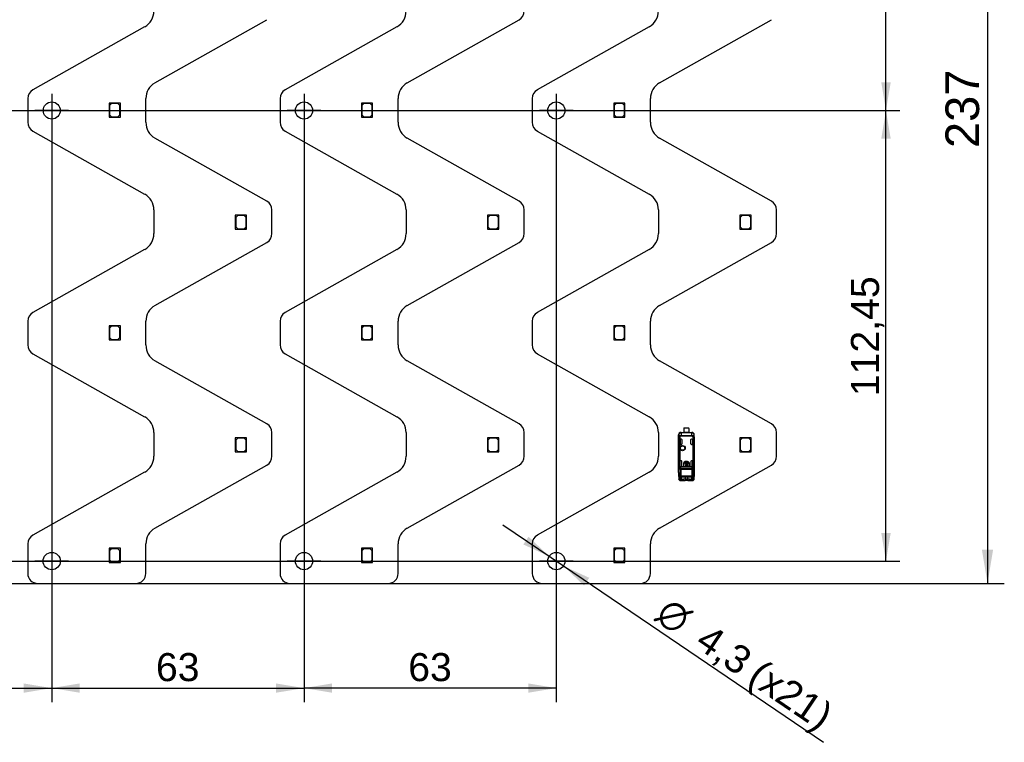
# Model space of a CAD drawing. Header units: millimetres. Extents: x 16 to 406, y 5 to 285.
# Tile 5 of 7: x 200 to 323, y 107 to 197. Entities that reach past the tile are written whole.
import ezdxf
from ezdxf.enums import TextEntityAlignment as Align
from ezdxf.lldxf.tags import DXFTag

# ---------------------------------------------------------------- set-up
doc = ezdxf.new("R2010")
doc.units = ezdxf.units.MM
doc.layers.add('Default', color=7, linetype='Continuous')
doc.layers.add('RECLED_487X237MM', color=7, linetype='Continuous')
doc.styles.add('SEACAD_Arial', font='arial.ttf')
doc.styles.add('SEACAD_Solid_Edge_ANSI1_Symbols', font='semeca1.ttf')
tags = doc.linetypes.add('CENTER2', pattern=[28.575, 19.05, -3.175, 3.175, -3.175]).pattern_tags.tags
tags[10:11] = [DXFTag(74, 4), DXFTag(75, 0), DXFTag(340, '0'), DXFTag(46, 0.0), DXFTag(50, 0.0), DXFTag(44, 0.0), DXFTag(45, 0.0)]
tags[8:9] = [DXFTag(74, 4), DXFTag(75, 0), DXFTag(340, '0'), DXFTag(46, 0.0), DXFTag(50, 0.0), DXFTag(44, 0.0), DXFTag(45, 0.0)]
tags[6:7] = [DXFTag(74, 4), DXFTag(75, 0), DXFTag(340, '0'), DXFTag(46, 0.0), DXFTag(50, 0.0), DXFTag(44, 0.0), DXFTag(45, 0.0)]
tags[4:5] = [DXFTag(74, 4), DXFTag(75, 0), DXFTag(340, '0'), DXFTag(46, 0.0), DXFTag(50, 0.0), DXFTag(44, 0.0), DXFTag(45, 0.0)]
doc.dimstyles.new('ISO', dxfattribs={"dimtxt": 4.2, "dimasz": 4.2, "dimexe": 2.1, "dimexo": 0, "dimgap": 1.05, "dimtad": 1, "dimlfac": 2, "dimtxsty": 'SEACAD_Arial', "dimblk1": '_SE_FILLED', "dimblk2": '_SE_FILLED', "dimsah": 1, "dimcen": 2.1, "dimadec": 0, "dimazin": 0, "dimtfac": 0.5, "dimtdec": 3, "dimtmove": 0, "dimatfit": 3, "dimfxl": 1, "dimarcsym": 0})

# ---------------------------------------------------------------- blocks, each defined once
blk = doc.blocks.new('SEANNOT_GROUP9')
at = {"layer": 'Default', "color": 7, "linetype": 'CENTER2'}
for p, q in [((266.87, 187.59), (266.87, 183.39)), ((268.97, 185.49), (264.77, 185.49))]:
    blk.add_line(p, q, dxfattribs=at)
blk = doc.blocks.new('SEANNOT_GROUP10')
at = {"layer": 'Default', "color": 7, "linetype": 'CENTER2'}
for p, q in [((235.37, 187.59), (235.37, 183.39)), ((237.47, 185.49), (233.27, 185.49))]:
    blk.add_line(p, q, dxfattribs=at)
blk = doc.blocks.new('SEANNOT_GROUP11')
at = {"layer": 'Default', "color": 7, "linetype": 'CENTER2'}
for p, q in [((203.87, 187.59), (203.87, 183.39)), ((205.97, 185.49), (201.77, 185.49))]:
    blk.add_line(p, q, dxfattribs=at)
blk = doc.blocks.new('SEANNOT_GROUP17')
at = {"layer": 'Default', "color": 7, "linetype": 'CENTER2'}
for p, q in [((203.87, 131.37), (203.87, 127.17)), ((205.97, 129.27), (201.77, 129.27))]:
    blk.add_line(p, q, dxfattribs=at)
blk = doc.blocks.new('SEANNOT_GROUP18')
at = {"layer": 'Default', "color": 7, "linetype": 'CENTER2'}
for p, q in [((235.37, 131.37), (235.37, 127.17)), ((237.47, 129.27), (233.27, 129.27))]:
    blk.add_line(p, q, dxfattribs=at)
blk = doc.blocks.new('SEANNOT_GROUP19')
at = {"layer": 'Default', "color": 7, "linetype": 'CENTER2'}
for p, q in [((266.87, 131.37), (266.87, 127.17)), ((268.97, 129.27), (264.77, 129.27))]:
    blk.add_line(p, q, dxfattribs=at)
blk = doc.blocks.new('SE1')
at = {"layer": 'RECLED_487X237MM', "color": 7, "linetype": 'Continuous'}
for p, q in [((216.76, 188.94), (230.73, 196.82)), ((248.26, 188.94), (262.23, 196.82)), ((279.76, 188.94), (293.73, 196.82)), ((215.47, 195.95), (201.5, 188.07)), ((246.97, 195.95), (233, 188.07)), ((278.47, 195.95), (264.5, 188.07)), ((200.87, 186.98), (200.87, 184.02)), ((215.62, 184.02), (215.62, 186.98)), ((232.37, 186.98), (232.37, 184.02)), ((247.12, 184.02), (247.12, 186.98)), ((263.87, 186.98), (263.87, 184.02)), ((278.62, 184.02), (278.62, 186.98)), ((211.29, 186.42), (211.04, 186.42)), ((211.04, 186.42), (211.04, 186.17)), ((211.04, 186.17), (211.29, 186.42)), ((211.04, 186.17), (211.04, 184.67)), ((211.34, 186.37), (211.09, 186.12)), ((211.09, 186.12), (211.09, 184.97)), ((212.44, 186.42), (211.29, 186.42)), ((212.14, 186.37), (211.34, 186.37)), ((212.39, 186.12), (212.14, 186.37)), ((212.39, 184.97), (212.39, 186.12)), ((212.44, 184.67), (212.44, 186.42)), ((242.79, 186.42), (242.54, 186.42)), ((242.54, 186.42), (242.54, 186.17)), ((242.54, 186.17), (242.79, 186.42)), ((242.54, 186.17), (242.54, 184.67)), ((242.84, 186.37), (242.59, 186.12)), ((242.59, 186.12), (242.59, 184.97)), ((243.94, 186.42), (242.79, 186.42)), ((243.64, 186.37), (242.84, 186.37)), ((243.89, 186.12), (243.64, 186.37)), ((243.89, 184.97), (243.89, 186.12)), ((243.94, 184.67), (243.94, 186.42)), ((274.29, 186.42), (274.04, 186.42)), ((274.04, 186.42), (274.04, 186.17)), ((274.04, 186.17), (274.29, 186.42)), ((274.04, 186.17), (274.04, 184.67)), ((274.34, 186.37), (274.09, 186.12)), ((274.09, 186.12), (274.09, 184.97)), ((275.44, 186.42), (274.29, 186.42)), ((275.14, 186.37), (274.34, 186.37)), ((275.39, 186.12), (275.14, 186.37)), ((275.39, 184.97), (275.39, 186.12)), ((275.44, 184.67), (275.44, 186.42)), ((211.04, 184.67), (212.44, 184.67)), ((211.09, 184.97), (211.34, 184.72)), ((211.34, 184.72), (212.14, 184.72)), ((212.14, 184.72), (212.39, 184.97)), ((242.54, 184.67), (243.94, 184.67)), ((242.59, 184.97), (242.84, 184.72)), ((242.84, 184.72), (243.64, 184.72)), ((243.64, 184.72), (243.89, 184.97)), ((274.04, 184.67), (275.44, 184.67)), ((274.09, 184.97), (274.34, 184.72)), ((274.34, 184.72), (275.14, 184.72)), ((275.14, 184.72), (275.39, 184.97)), ((201.5, 182.93), (215.47, 175.05)), ((230.73, 174.18), (216.76, 182.06)), ((233, 182.93), (246.97, 175.05)), ((262.23, 174.18), (248.26, 182.06)), ((264.5, 182.93), (278.47, 175.05)), ((293.73, 174.18), (279.76, 182.06)), ((216.62, 173.09), (216.62, 170.13)), ((228.19, 172.43), (226.79, 172.43)), ((226.79, 172.43), (226.79, 170.68)), ((227.09, 172.38), (226.84, 172.13)), ((226.84, 172.13), (226.84, 170.98)), ((227.89, 172.38), (227.09, 172.38)), ((228.14, 172.13), (227.89, 172.38)), ((228.14, 170.98), (228.14, 172.13)), ((228.19, 170.93), (228.19, 172.43)), ((231.37, 170.13), (231.37, 173.09)), ((248.12, 173.09), (248.12, 170.13)), ((259.69, 172.43), (258.29, 172.43)), ((258.29, 172.43), (258.29, 170.68)), ((258.59, 172.38), (258.34, 172.13)), ((258.34, 172.13), (258.34, 170.98)), ((259.39, 172.38), (258.59, 172.38)), ((259.64, 172.13), (259.39, 172.38)), ((259.64, 170.98), (259.64, 172.13)), ((259.69, 170.93), (259.69, 172.43)), ((262.87, 170.13), (262.87, 173.09)), ((279.62, 173.09), (279.62, 170.13)), ((291.19, 172.43), (289.79, 172.43)), ((289.79, 172.43), (289.79, 170.68)), ((290.09, 172.38), (289.84, 172.13)), ((289.84, 172.13), (289.84, 170.98)), ((290.89, 172.38), (290.09, 172.38)), ((291.14, 172.13), (290.89, 172.38)), ((291.14, 170.98), (291.14, 172.13)), ((291.19, 170.93), (291.19, 172.43)), ((294.37, 170.13), (294.37, 173.09)), ((226.84, 170.98), (227.09, 170.73)), ((227.89, 170.73), (228.14, 170.98)), ((228.19, 170.93), (227.94, 170.68)), ((228.19, 170.68), (228.19, 170.93)), ((258.34, 170.98), (258.59, 170.73)), ((259.39, 170.73), (259.64, 170.98)), ((259.69, 170.93), (259.44, 170.68)), ((259.69, 170.68), (259.69, 170.93)), ((289.84, 170.98), (290.09, 170.73)), ((290.89, 170.73), (291.14, 170.98)), ((291.19, 170.93), (290.94, 170.68)), ((291.19, 170.68), (291.19, 170.93)), ((226.79, 170.68), (227.94, 170.68)), ((227.09, 170.73), (227.89, 170.73)), ((227.94, 170.68), (228.19, 170.68)), ((258.29, 170.68), (259.44, 170.68)), ((258.59, 170.73), (259.39, 170.73)), ((259.44, 170.68), (259.69, 170.68)), ((289.79, 170.68), (290.94, 170.68)), ((290.09, 170.73), (290.89, 170.73)), ((290.94, 170.68), (291.19, 170.68)), ((216.76, 161.16), (230.73, 169.04)), ((248.26, 161.16), (262.23, 169.04)), ((279.76, 161.16), (293.73, 169.04)), ((215.47, 168.17), (201.5, 160.29)), ((246.97, 168.17), (233, 160.29)), ((278.47, 168.17), (264.5, 160.29)), ((200.87, 159.2), (200.87, 156.24)), ((211.29, 158.64), (211.04, 158.64)), ((211.04, 158.64), (211.04, 158.39)), ((211.04, 158.39), (211.29, 158.64)), ((211.34, 158.59), (211.09, 158.34)), ((212.44, 158.64), (211.29, 158.64)), ((212.14, 158.59), (211.34, 158.59)), ((212.39, 158.34), (212.14, 158.59)), ((212.44, 156.89), (212.44, 158.64)), ((215.62, 156.24), (215.62, 159.2)), ((232.37, 159.2), (232.37, 156.24)), ((242.79, 158.64), (242.54, 158.64)), ((242.54, 158.64), (242.54, 158.39)), ((242.54, 158.39), (242.79, 158.64)), ((242.84, 158.59), (242.59, 158.34)), ((243.94, 158.64), (242.79, 158.64)), ((243.64, 158.59), (242.84, 158.59)), ((243.89, 158.34), (243.64, 158.59)), ((243.94, 156.89), (243.94, 158.64)), ((247.12, 156.24), (247.12, 159.2)), ((263.87, 159.2), (263.87, 156.24)), ((274.29, 158.64), (274.04, 158.64)), ((274.04, 158.64), (274.04, 158.39)), ((274.04, 158.39), (274.29, 158.64)), ((274.34, 158.59), (274.09, 158.34)), ((275.44, 158.64), (274.29, 158.64)), ((275.14, 158.59), (274.34, 158.59)), ((275.39, 158.34), (275.14, 158.59)), ((275.44, 156.89), (275.44, 158.64)), ((278.62, 156.24), (278.62, 159.2)), ((211.04, 158.39), (211.04, 156.89)), ((211.09, 158.34), (211.09, 157.19)), ((212.39, 157.19), (212.39, 158.34)), ((242.54, 158.39), (242.54, 156.89)), ((242.59, 158.34), (242.59, 157.19)), ((243.89, 157.19), (243.89, 158.34)), ((274.04, 158.39), (274.04, 156.89)), ((274.09, 158.34), (274.09, 157.19)), ((275.39, 157.19), (275.39, 158.34)), ((211.04, 156.89), (212.44, 156.89)), ((211.09, 157.19), (211.34, 156.94)), ((211.34, 156.94), (212.14, 156.94)), ((212.14, 156.94), (212.39, 157.19)), ((242.54, 156.89), (243.94, 156.89)), ((242.59, 157.19), (242.84, 156.94)), ((242.84, 156.94), (243.64, 156.94)), ((243.64, 156.94), (243.89, 157.19)), ((274.04, 156.89), (275.44, 156.89)), ((274.09, 157.19), (274.34, 156.94)), ((274.34, 156.94), (275.14, 156.94)), ((275.14, 156.94), (275.39, 157.19)), ((201.5, 155.15), (215.47, 147.27)), ((233, 155.15), (246.97, 147.27)), ((264.5, 155.15), (278.47, 147.27)), ((230.73, 146.4), (216.76, 154.28)), ((262.23, 146.4), (248.26, 154.28)), ((293.73, 146.4), (279.76, 154.28)), ((216.62, 145.31), (216.62, 142.35)), ((231.37, 142.35), (231.37, 145.31)), ((248.12, 145.31), (248.12, 142.35)), ((262.87, 142.35), (262.87, 145.31)), ((279.62, 145.31), (279.62, 142.35)), ((282.44, 145.34), (282.81, 145.34)), ((282.44, 145.34), (282.45, 145.34)), ((282.45, 145.34), (282.45, 145.27)), ((282.45, 145.34), (283.78, 145.34)), ((283.78, 145.27), (282.45, 145.27)), ((282.45, 145.27), (282.45, 144.95)), ((282.81, 145.82), (282.81, 145.34)), ((283.43, 145.34), (282.81, 145.34)), ((282.83, 145.89), (283.41, 145.89)), ((283.43, 145.82), (283.43, 145.34)), ((283.43, 145.34), (283.79, 145.34)), ((283.78, 145.27), (283.78, 145.34)), ((283.78, 145.34), (283.79, 145.34)), ((283.78, 144.95), (283.78, 145.27)), ((294.37, 142.35), (294.37, 145.31)), ((228.19, 144.65), (226.79, 144.65)), ((226.79, 144.65), (226.79, 142.9)), ((227.09, 144.6), (226.84, 144.35)), ((226.84, 144.35), (226.84, 143.2)), ((227.89, 144.6), (227.09, 144.6)), ((228.14, 144.35), (227.89, 144.6)), ((228.14, 143.2), (228.14, 144.35)), ((228.19, 143.15), (228.19, 144.65)), ((259.69, 144.65), (258.29, 144.65)), ((258.29, 144.65), (258.29, 142.9)), ((258.59, 144.6), (258.34, 144.35)), ((258.34, 144.35), (258.34, 143.2)), ((259.39, 144.6), (258.59, 144.6)), ((259.64, 144.35), (259.39, 144.6)), ((259.64, 143.2), (259.64, 144.35)), ((259.69, 143.15), (259.69, 144.65)), ((282.15, 145.04), (282.14, 145.04)), ((282.14, 140.32), (282.14, 145.04)), ((282.15, 145.04), (282.15, 144.7)), ((282.16, 144.7), (282.15, 144.7)), ((282.15, 139.81), (282.15, 144.7)), ((282.16, 139.81), (282.16, 144.7)), ((282.2, 144.76), (282.2, 141)), ((282.2, 144.76), (282.29, 144.76)), ((282.29, 144.76), (282.21, 144.81)), ((282.29, 144.76), (282.29, 141.03)), ((282.34, 144.39), (282.34, 144.39)), ((282.34, 144.39), (282.34, 143.84)), ((282.34, 143.84), (282.34, 144.39)), ((282.34, 143.84), (282.49, 143.84)), ((282.49, 143.84), (282.34, 143.84)), ((282.34, 143.84), (282.34, 143.84)), ((282.49, 144.49), (282.44, 144.49)), ((282.45, 144.95), (283.78, 144.95)), ((282.45, 144.95), (282.45, 144.88)), ((283.78, 144.88), (282.45, 144.88)), ((282.49, 143.84), (282.49, 143.84)), ((282.59, 143.94), (282.59, 144.39)), ((283.64, 144.39), (283.64, 143.94)), ((283.8, 144.49), (283.74, 144.49)), ((283.74, 143.84), (283.74, 143.84)), ((283.74, 143.84), (283.9, 143.84)), ((283.9, 143.84), (283.74, 143.84)), ((283.78, 144.88), (283.78, 144.95)), ((283.9, 143.84), (283.9, 144.39)), ((283.9, 143.84), (283.9, 144.39)), ((283.9, 144.39), (283.9, 144.39)), ((283.9, 143.84), (283.9, 143.84)), ((284.03, 144.81), (283.95, 144.76)), ((283.95, 141.03), (283.95, 144.76)), ((283.95, 144.76), (284.04, 144.76)), ((284.04, 141), (284.04, 144.76)), ((284.09, 145.04), (284.08, 145.04)), ((284.08, 144.7), (284.08, 145.04)), ((284.08, 144.7), (284.08, 139.81)), ((284.08, 144.7), (284.08, 144.7)), ((284.08, 139.81), (284.08, 144.7)), ((284.09, 140.32), (284.09, 145.04)), ((291.19, 144.65), (289.79, 144.65)), ((289.79, 144.65), (289.79, 142.9)), ((290.09, 144.6), (289.84, 144.35)), ((289.84, 144.35), (289.84, 143.2)), ((290.89, 144.6), (290.09, 144.6)), ((291.14, 144.35), (290.89, 144.6)), ((291.14, 143.2), (291.14, 144.35)), ((291.19, 143.15), (291.19, 144.65)), ((226.79, 142.9), (227.94, 142.9)), ((226.84, 143.2), (227.09, 142.95)), ((227.09, 142.95), (227.89, 142.95)), ((227.89, 142.95), (228.14, 143.2)), ((228.19, 143.15), (227.94, 142.9)), ((227.94, 142.9), (228.19, 142.9)), ((228.19, 142.9), (228.19, 143.15)), ((258.29, 142.9), (259.44, 142.9)), ((258.34, 143.2), (258.59, 142.95)), ((258.59, 142.95), (259.39, 142.95)), ((259.39, 142.95), (259.64, 143.2)), ((259.69, 143.15), (259.44, 142.9)), ((259.44, 142.9), (259.69, 142.9)), ((259.69, 142.9), (259.69, 143.15)), ((289.79, 142.9), (290.94, 142.9)), ((289.84, 143.2), (290.09, 142.95)), ((290.09, 142.95), (290.89, 142.95)), ((290.89, 142.95), (291.14, 143.2)), ((291.19, 143.15), (290.94, 142.9)), ((290.94, 142.9), (291.19, 142.9)), ((291.19, 142.9), (291.19, 143.15)), ((282.34, 141.13), (282.34, 141.79)), ((282.47, 141.79), (282.34, 141.79)), ((282.46, 141.79), (282.34, 141.79)), ((282.34, 141.79), (282.34, 141.79)), ((282.34, 141.13), (282.34, 141.79)), ((282.47, 141.79), (282.46, 141.79)), ((282.56, 141.13), (282.56, 141.69)), ((282.77, 141.48), (282.75, 141.48)), ((282.75, 141.48), (282.75, 141.18)), ((282.77, 141.48), (282.77, 141.18)), ((283.36, 141.62), (282.87, 141.62)), ((282.87, 141.62), (282.87, 141.55)), ((282.87, 141.55), (283.08, 141.55)), ((282.97, 141.69), (282.97, 141.68)), ((283.27, 141.69), (282.97, 141.69)), ((283.27, 141.68), (282.97, 141.68)), ((283.08, 141.55), (283.08, 141.5)), ((283.08, 141.44), (283.08, 141.23)), ((283.15, 141.5), (283.15, 141.55)), ((283.15, 141.55), (283.36, 141.55)), ((283.15, 141.23), (283.15, 141.44)), ((283.27, 141.68), (283.27, 141.69)), ((283.36, 141.55), (283.36, 141.62)), ((283.48, 141.48), (283.47, 141.48)), ((283.47, 141.18), (283.47, 141.48)), ((283.48, 141.18), (283.48, 141.48)), ((283.67, 141.69), (283.67, 141.13)), ((283.9, 141.79), (283.77, 141.79)), ((283.9, 141.79), (283.77, 141.79)), ((283.77, 141.79), (283.77, 141.79)), ((283.9, 141.13), (283.9, 141.79)), ((283.9, 141.13), (283.9, 141.79)), ((283.9, 141.79), (283.9, 141.79)), ((215.47, 140.39), (201.5, 132.51)), ((216.76, 133.38), (230.73, 141.26)), ((246.97, 140.39), (233, 132.51)), ((248.26, 133.38), (262.23, 141.26)), ((278.47, 140.39), (264.5, 132.51)), ((279.76, 133.38), (293.73, 141.26)), ((282.14, 140.32), (282.15, 140.32)), ((282.15, 140.32), (282.15, 139.51)), ((282.3, 140.83), (282.2, 141)), ((282.44, 141.03), (282.3, 141.03)), ((282.34, 141.13), (282.34, 141.13)), ((282.41, 140.72), (282.35, 140.72)), ((282.35, 140.72), (282.35, 139.9)), ((282.37, 140.89), (283.86, 140.89)), ((283.83, 140.72), (282.41, 140.72)), ((282.41, 140.72), (282.41, 139.9)), ((282.44, 141.03), (282.46, 141.03)), ((282.44, 141.03), (282.44, 141.03)), ((283.77, 141.03), (282.46, 141.03)), ((282.75, 141.18), (282.77, 141.18)), ((282.87, 141.08), (282.87, 141.06)), ((282.87, 141.08), (283.37, 141.08)), ((282.87, 141.06), (283.37, 141.06)), ((283.08, 141.17), (283.08, 141.12)), ((283.08, 141.12), (283.15, 141.12)), ((283.15, 141.12), (283.15, 141.17)), ((283.22, 141.38), (283.28, 141.38)), ((283.28, 141.29), (283.22, 141.29)), ((283.37, 141.06), (283.37, 141.08)), ((283.47, 141.18), (283.48, 141.18)), ((283.77, 141.03), (283.8, 141.03)), ((283.94, 141.03), (283.8, 141.03)), ((283.8, 141.03), (283.8, 141.03)), ((283.83, 139.9), (283.83, 140.72)), ((283.94, 141.03), (283.86, 140.89)), ((283.89, 140.72), (283.89, 139.9)), ((283.9, 141.13), (283.9, 141.13)), ((283.94, 141.03), (283.95, 141.03)), ((284.04, 141), (283.94, 140.83)), ((284.09, 139.51), (284.09, 140.32)), ((284.09, 140.32), (284.09, 140.32)), ((282.15, 139.81), (282.15, 139.51)), ((282.15, 139.81), (282.16, 139.81)), ((282.16, 139.81), (282.23, 139.86)), ((282.23, 139.86), (282.35, 139.9)), ((282.25, 139.71), (282.25, 139.42)), ((282.27, 139.37), (282.54, 139.37)), ((282.35, 139.9), (282.41, 139.9)), ((282.35, 139.34), (282.72, 139.34)), ((282.44, 139.82), (282.39, 139.68)), ((282.39, 139.52), (282.39, 139.68)), ((282.39, 139.52), (282.44, 139.66)), ((282.41, 139.9), (282.41, 139.8)), ((282.41, 139.9), (283.83, 139.9)), ((283.83, 139.8), (282.41, 139.8)), ((282.44, 139.66), (282.44, 139.74)), ((282.55, 139.37), (282.58, 139.51)), ((282.69, 139.79), (283.54, 139.79)), ((282.74, 139.49), (282.72, 139.34)), ((282.72, 139.34), (282.94, 139.34)), ((282.94, 139.49), (282.74, 139.49)), ((282.94, 139.79), (282.94, 139.49)), ((283.29, 139.49), (282.94, 139.49)), ((282.94, 139.49), (282.94, 139.34)), ((283.29, 139.34), (282.94, 139.34)), ((283.29, 139.49), (283.29, 139.79)), ((283.29, 139.34), (283.29, 139.49)), ((283.5, 139.49), (283.29, 139.49)), ((283.29, 139.34), (283.52, 139.34)), ((283.52, 139.34), (283.5, 139.49)), ((283.52, 139.34), (283.89, 139.34)), ((283.65, 139.51), (283.69, 139.37)), ((283.69, 139.37), (283.97, 139.37)), ((283.8, 139.66), (283.85, 139.52)), ((283.83, 139.9), (283.83, 139.8)), ((283.83, 139.9), (283.89, 139.9)), ((283.85, 139.68), (283.85, 139.52)), ((283.89, 139.9), (284, 139.86)), ((283.99, 139.42), (283.98, 139.71)), ((284, 139.86), (284.08, 139.81)), ((284.09, 139.51), (284.06, 139.47)), ((284.09, 139.51), (284.08, 139.81)), ((284.08, 139.81), (284.08, 139.81)), ((200.87, 131.42), (200.87, 127.74)), ((211.29, 130.87), (211.04, 130.87)), ((211.04, 130.87), (211.04, 130.62)), ((211.04, 130.62), (211.29, 130.87)), ((211.04, 130.62), (211.04, 129.12)), ((211.34, 130.82), (211.09, 130.57)), ((211.09, 130.57), (211.09, 129.42)), ((212.44, 130.87), (211.29, 130.87)), ((212.14, 130.82), (211.34, 130.82)), ((212.39, 130.57), (212.14, 130.82)), ((212.39, 129.42), (212.39, 130.57)), ((212.44, 129.12), (212.44, 130.87)), ((215.62, 127.74), (215.62, 131.42)), ((232.37, 131.42), (232.37, 127.74)), ((242.79, 130.87), (242.54, 130.87)), ((242.54, 130.87), (242.54, 130.62)), ((242.54, 130.62), (242.79, 130.87)), ((242.54, 130.62), (242.54, 129.12)), ((242.84, 130.82), (242.59, 130.57)), ((242.59, 130.57), (242.59, 129.42)), ((243.94, 130.87), (242.79, 130.87)), ((243.64, 130.82), (242.84, 130.82)), ((243.89, 130.57), (243.64, 130.82)), ((243.89, 129.42), (243.89, 130.57)), ((243.94, 129.12), (243.94, 130.87)), ((247.12, 127.74), (247.12, 131.42)), ((263.87, 131.42), (263.87, 127.74)), ((274.29, 130.87), (274.04, 130.87)), ((274.04, 130.87), (274.04, 130.62)), ((274.04, 130.62), (274.29, 130.87)), ((274.04, 130.62), (274.04, 129.12)), ((274.34, 130.82), (274.09, 130.57)), ((274.09, 130.57), (274.09, 129.42)), ((275.44, 130.87), (274.29, 130.87)), ((275.14, 130.82), (274.34, 130.82)), ((275.39, 130.57), (275.14, 130.82)), ((275.39, 129.42), (275.39, 130.57)), ((275.44, 129.12), (275.44, 130.87)), ((278.62, 127.74), (278.62, 131.42)), ((211.04, 129.12), (212.44, 129.12)), ((211.09, 129.42), (211.34, 129.17)), ((211.34, 129.17), (212.14, 129.17)), ((212.14, 129.17), (212.39, 129.42)), ((242.54, 129.12), (243.94, 129.12)), ((242.59, 129.42), (242.84, 129.17)), ((242.84, 129.17), (243.64, 129.17)), ((243.64, 129.17), (243.89, 129.42)), ((274.04, 129.12), (275.44, 129.12)), ((274.09, 129.42), (274.34, 129.17)), ((274.34, 129.17), (275.14, 129.17)), ((275.14, 129.17), (275.39, 129.42)), ((202.12, 126.49), (214.37, 126.49)), ((233.62, 126.49), (245.87, 126.49)), ((265.12, 126.49), (277.37, 126.49))]:
    blk.add_line(p, q, dxfattribs=at)
for centre, radius in [((203.87, 185.49), 1.07), ((235.37, 185.49), 1.07), ((266.87, 185.49), 1.07), ((282.64, 143.37), 0.328), ((282.64, 143.37), 0.293), ((282.64, 143.37), 0.276), ((282.64, 143.37), 0.275), ((203.87, 129.27), 1.08), ((235.37, 129.27), 1.08), ((266.87, 129.27), 1.08)]:
    blk.add_circle(centre, radius, dxfattribs=at)
for centre, radius, start, end in [((214.37, 197.91), 2.25, 299.4423, 360), ((245.87, 197.91), 2.25, 299.4423, 0), ((261.62, 197.91), 1.25, 299.4423, 0), ((277.37, 197.91), 2.25, 299.4423, 0), ((217.87, 186.98), 2.25, 119.4423, 180), ((249.37, 186.98), 2.25, 119.4423, 180), ((280.87, 186.98), 2.25, 119.4423, 180), ((202.12, 186.98), 1.25, 119.4423, 180), ((233.62, 186.98), 1.25, 119.4423, 180), ((265.12, 186.98), 1.25, 119.4423, 180), ((202.12, 184.02), 1.25, 180, 240.5577), ((217.87, 184.02), 2.25, 180, 240.5577), ((233.62, 184.02), 1.25, 180, 240.5577), ((249.37, 184.02), 2.25, 180, 240.5577), ((265.12, 184.02), 1.25, 180, 240.5577), ((280.87, 184.02), 2.25, 180, 240.5577), ((214.37, 173.09), 2.25, 0, 60.5577), ((245.87, 173.09), 2.25, 0, 60.5577), ((277.37, 173.09), 2.25, 0, 60.5577), ((230.12, 173.09), 1.25, 0, 60.5577), ((261.62, 173.09), 1.25, 0, 60.5577), ((293.12, 173.09), 1.25, 0, 60.5577), ((214.37, 170.13), 2.25, 299.4423, 0), ((230.12, 170.13), 1.25, 299.4423, 0), ((245.87, 170.13), 2.25, 299.4423, 0), ((261.62, 170.13), 1.25, 299.4423, 0), ((277.37, 170.13), 2.25, 299.4423, 0), ((293.12, 170.13), 1.25, 299.4423, 0), ((217.87, 159.2), 2.25, 119.4423, 180), ((249.37, 159.2), 2.25, 119.4423, 180), ((280.87, 159.2), 2.25, 119.4423, 180), ((202.12, 159.2), 1.25, 119.4423, 180), ((233.62, 159.2), 1.25, 119.4423, 180), ((265.12, 159.2), 1.25, 119.4423, 180), ((202.12, 156.24), 1.25, 180, 240.5577), ((217.87, 156.24), 2.25, 180, 240.5577), ((233.62, 156.24), 1.25, 180, 240.5577), ((249.37, 156.24), 2.25, 180, 240.5577), ((265.12, 156.24), 1.25, 180, 240.5577), ((280.87, 156.24), 2.25, 180, 240.5577), ((214.37, 145.31), 2.25, 0, 60.5577), ((230.12, 145.31), 1.25, 0, 60.5577), ((245.87, 145.31), 2.25, 0, 60.5577), ((261.62, 145.31), 1.25, 0, 60.5577), ((277.37, 145.31), 2.25, 0, 60.5577), ((293.12, 145.31), 1.25, 0, 60.5577), ((282.45, 145.04), 0.3, 90.0044, 179.8384), ((282.93, 145.82), 0.125, 143.1301, 180), ((283.31, 145.82), 0.125, 0, 36.8699), ((283.78, 145.04), 0.3, 0.167, 89.9956), ((282.31, 144.77), 0.107, 158.9631, 182.4493), ((282.46, 144.66), 0.292, 91.2452, 150.4151), ((282.49, 144.39), 0.1, 0, 90), ((283.74, 144.39), 0.1, 90, 180), ((283.78, 144.66), 0.291, 29.4693, 88.8718), ((283.93, 144.77), 0.107, 357.5505, 21.0353), ((214.37, 142.35), 2.25, 299.4423, 0), ((230.12, 142.35), 1.25, 299.4423, 0), ((245.87, 142.35), 2.25, 299.4423, 0), ((261.62, 142.35), 1.25, 299.4423, 0), ((277.37, 142.35), 2.25, 299.4423, 0), ((282.97, 141.48), 0.213, 90, 180), ((282.97, 141.48), 0.2, 90, 180), ((283.12, 141.33), 0.169, 101.3273, 258.6727), ((283.12, 141.33), 0.108, 107.7847, 252.2153), ((283.12, 141.33), 0.169, 14.2042, 78.6727), ((283.12, 141.33), 0.108, 22.432, 72.2153), ((283.27, 141.48), 0.213, 0, 90), ((283.27, 141.48), 0.2, 0, 90), ((293.12, 142.35), 1.25, 299.4423, 0), ((282.32, 140.79), 0.236, 96.7859, 119.799), ((282.95, 141.27), 0.693, 200.5131, 213.6749), ((282.16, 140.71), 0.184, 3.1487, 42.1797), ((282, 140.71), 0.414, 0.6937, 24.971), ((282.87, 141.18), 0.113, 180, 270), ((282.87, 141.18), 0.1, 180, 270), ((283.12, 141.33), 0.108, 287.7847, 337.568), ((283.12, 141.33), 0.169, 281.3273, 345.7958), ((283.37, 141.18), 0.1, 270, 0), ((283.37, 141.18), 0.113, 270, 0), ((284.24, 140.71), 0.417, 155.1137, 179.2196), ((283.85, 99.99), 40.73, 89.9391, 90.0276), ((283.77, 140.7), 0.208, 38.9401, 64.2407), ((284.07, 140.71), 0.182, 137.612, 177.059), ((283.86, 140.61), 0.424, 65.6644, 78.4196), ((282.32, 139.52), 0.176, 180.4535, 222.697), ((282.25, 139.52), 0.0975, 182.0033, 271.5118), ((282.26, 139.81), 0.103, 185.1481, 266.892), ((282.26, 139.46), 0.0836, 221.7965, 278.1609), ((282.33, 139.54), 0.193, 225.1152, 271.0114), ((282.36, 139.89), 0.131, 192.9533, 250.2794), ((282.39, 139.61), 0.173, 116.1713, 143.8588), ((282.54, 139.35), 0.467, 105.7622, 117.9319), ((282.47, 139.91), 0.125, 186.8298, 240.7248), ((282.69, 139.71), 0.366, 246.2191, 274.1962), ((282.73, 140.05), 0.557, 254.1252, 270.5827), ((283.51, 139.98), 0.489, 268.2685, 287.0288), ((283.54, 139.71), 0.366, 265.7732, 293.7808), ((283.76, 139.91), 0.125, 299.2644, 353.1817), ((283.7, 139.35), 0.467, 62.0817, 74.248), ((283.9, 139.54), 0.199, 268.7083, 305.0575), ((283.87, 139.89), 0.131, 289.7328, 347.0452), ((283.84, 139.61), 0.173, 36.1297, 63.8377), ((283.98, 139.81), 0.103, 273.1147, 354.8366), ((283.99, 139.52), 0.0975, 268.48, 358.0009), ((217.87, 131.42), 2.25, 119.4423, 180), ((249.37, 131.42), 2.25, 119.4423, 180), ((280.87, 131.42), 2.25, 119.4423, 180), ((202.12, 131.42), 1.25, 119.4423, 180), ((233.62, 131.42), 1.25, 119.4423, 180), ((265.12, 131.42), 1.25, 119.4423, 180), ((202.12, 127.74), 1.25, 180, 270), ((214.37, 127.74), 1.25, 270, 0), ((233.62, 127.74), 1.25, 180, 270), ((245.87, 127.74), 1.25, 270, 0), ((265.12, 127.74), 1.25, 180, 270), ((277.37, 127.74), 1.25, 270, 0)]:
    blk.add_arc(centre, radius, start, end, dxfattribs=at)
for centre, major_axis, ratio, start_param, end_param in [((282.44, 145.04), (0.212, -0.212), 0.999924, 2.356233, 3.933355), ((282.45, 145.04), (0.3, 0.003), 0.766027, 1.56283, 3.125796), ((283.78, 145.04), (0.3, -0.003), 0.766027, 0.015856, 1.578763), ((283.79, 145.04), (-0.212, -0.212), 0.999924, 2.349833, 3.926953), ((282.44, 144.39), (0.1, 0), 0.999994, 1.570796, 3.141593), ((282.44, 144.39), (0.1, 0), 0.999994, 1.570796, 3.141593), ((282.49, 143.95), (0, 0.1), 0.999848, 3.141593, 4.712389), ((282.49, 143.94), (0, 0.1), 0.999848, 3.141593, 4.712389), ((283.74, 143.95), (0, 0.1), 0.999848, 1.570796, 3.141593), ((283.74, 143.94), (0, 0.1), 0.999848, 1.570796, 3.141593), ((283.8, 144.39), (-0.1, 0), 0.999994, 3.141593, 4.712389), ((283.8, 144.39), (-0.1, 0), 0.999994, 3.141593, 4.712389), ((282.46, 141.69), (0.0707, -0.0707), 0.999695, 0.785246, 2.356347), ((282.46, 141.69), (0.0707, -0.0707), 0.999695, 1.570796, 2.343651), ((283.77, 141.69), (-0.0707, -0.0707), 0.999695, 3.926839, 5.497939), ((283.77, 141.69), (-0.0707, -0.0707), 0.999695, 3.9588, 4.712389), ((282.44, 140.32), (0.3, 0), 0.999962, 3.141593, 3.321417), ((282.44, 141.13), (0.1, 0), 0.999994, 3.140535, 4.712389), ((282.44, 141.13), (0.1, 0), 0.999994, 3.140004, 4.712389), ((282.46, 141.13), (0.1, 0), 0.999848, 4.712389, 6.283185), ((283.77, 141.13), (-0.1, 0), 0.999848, 0, 1.570796), ((283.8, 141.13), (-0.1, 0), 0.999994, 1.570796, 3.141593), ((283.8, 141.13), (-0.1, 0), 0.999994, 1.570796, 3.141593), ((283.79, 140.32), (0.3, 0), 0.999962, 6.103357, 6.283185), ((282.25, 139.81), (0.1, -0.0024), 0.939661, 3.16702, 4.734915), ((282.7, 139.42), (0.45, 0), 0.34204, 3.132977, 3.443088), ((282.35, 139.44), (0, -0.1), 0.754543, 6.070605, 6.283031), ((283.97, 139.47), (-0.074, 0.0672), 0.8975, 2.254603, 3.933043), ((283.54, 139.42), (-0.451, 0), 0.342128, 2.840741, 3.150375), ((283.98, 139.81), (0.1, 0.0024), 0.939661, 4.689876, 6.257716)]:
    blk.add_ellipse(centre, major_axis=major_axis, ratio=ratio, start_param=start_param, end_param=end_param, dxfattribs=at)
for points, degree, knots in [([(282.15, 144.7), (282.15, 144.71), (282.16, 144.72), (282.16, 144.74), (282.16, 144.76), (282.17, 144.77), (282.18, 144.79), (282.2, 144.8), (282.21, 144.81)], 3, [0, 0, 0, 0, 0.120723, 0.235221, 0.34634, 0.457185, 0.682198, 1, 1, 1, 1]), ([(282.2, 144.76), (282.19, 144.76), (282.18, 144.76), (282.17, 144.75), (282.16, 144.74), (282.16, 144.72), (282.16, 144.71), (282.16, 144.7)], 3, [0, 0, 0, 0, 0.272042, 0.497908, 0.684926, 0.845835, 1, 1, 1, 1]), ([(284.03, 144.81), (284.04, 144.8), (284.05, 144.8), (284.06, 144.78), (284.07, 144.77), (284.08, 144.74), (284.08, 144.71), (284.08, 144.7)], 3, [0, 0, 0, 0, 0.225106, 0.406821, 0.546306, 0.765172, 1, 1, 1, 1]), ([(284.08, 144.7), (284.08, 144.71), (284.08, 144.72), (284.07, 144.73), (284.07, 144.74), (284.07, 144.75), (284.06, 144.76), (284.05, 144.76), (284.04, 144.76), (284.04, 144.76)], 3, [0, 0, 0, 0, 0.110474, 0.221192, 0.340028, 0.473427, 0.625996, 0.800833, 1, 1, 1, 1]), ([(282.27, 139.37), (282.27, 139.37), (282.28, 139.36), (282.29, 139.35), (282.31, 139.35), (282.32, 139.34), (282.34, 139.34), (282.35, 139.34)], 3, [0, 0, 0, 0, 0.20636, 0.408491, 0.607418, 0.804218, 1, 1, 1, 1]), ([(282.39, 139.68), (282.39, 139.73), (282.48, 139.76), (282.57, 139.79), (282.69, 139.79)], 2, [0, 0, 0, 0.5, 0.5, 1, 1, 1]), ([(282.44, 139.66), (282.44, 139.66), (282.44, 139.64), (282.44, 139.62), (282.47, 139.58), (282.52, 139.55), (282.56, 139.52), (282.58, 139.51)], 3, [0, 0, 0, 0, 0.000046, 0.262507, 0.516593, 0.762391, 1, 1, 1, 1]), ([(283.54, 139.79), (283.67, 139.79), (283.76, 139.76), (283.85, 139.73), (283.85, 139.68)], 2, [0, 0, 0, 0.5, 0.5, 1, 1, 1]), ([(283.65, 139.51), (283.66, 139.52), (283.69, 139.53), (283.72, 139.55), (283.74, 139.57), (283.77, 139.59), (283.78, 139.61), (283.8, 139.63), (283.8, 139.65), (283.8, 139.66)], 3, [0, 0, 0, 0, 0.117572, 0.243562, 0.37798, 0.520832, 0.672119, 0.831843, 1, 1, 1, 1]), ([(283.85, 139.52), (283.85, 139.48), (283.81, 139.44), (283.77, 139.4), (283.69, 139.37)], 2, [0, 0, 0, 0.5, 0.5, 1, 1, 1]), ([(283.89, 139.34), (283.9, 139.34), (283.92, 139.34), (283.94, 139.35), (283.95, 139.36), (283.96, 139.37), (283.97, 139.37)], 3, [0, 0, 0, 0, 0.244652, 0.491458, 0.742562, 1, 1, 1, 1])]:
    blk.add_open_spline(points, degree=degree, knots=knots, dxfattribs=at)
for points, degree in [([(282.45, 144.88), (282.43, 144.88), (282.39, 144.87), (282.33, 144.83), (282.3, 144.79), (282.29, 144.76)], 3), ([(283.95, 144.76), (283.93, 144.79), (283.9, 144.83), (283.84, 144.87), (283.8, 144.88), (283.78, 144.88)], 3), ([(282.54, 139.37), (282.39, 139.43), (282.39, 139.52)], 2)]:
    blk.add_open_spline(points, degree=degree, dxfattribs=at)
blk.add_rational_spline([(282.3, 140.83), (282.32, 140.85), (282.34, 140.87), (282.37, 140.89)], [1.03323215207, 0.973772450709, 0.994102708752, 1.0942229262], degree=3, dxfattribs=at)
blk = doc.blocks.new('DMBLK2')
at = {"layer": 'Default', "linetype": 'Continuous'}
for points in [[(321.41, 240.79), (320.71, 244.99), (320.01, 240.79)], [(321.41, 130.69), (320.01, 130.69), (320.71, 126.49)]]:
    blk.add_hatch(color=7, dxfattribs=at).paths.add_polyline_path(points)
at = {"layer": 'Default', "color": 7, "linetype": 'Continuous'}
for p, q in [((293.12, 244.99), (322.81, 244.99)), ((320.71, 244.99), (320.71, 126.49)), ((56.87, 126.49), (322.81, 126.49))]:
    blk.add_line(p, q, dxfattribs=at)
at = {"layer": 'Default', "color": 7, "linetype": 'Continuous', "style": 'SEACAD_Arial'}
blk.add_text('237', height=4.2, rotation=90, dxfattribs=at).set_placement((315.46, 180.81), align=Align.TOP_LEFT)
blk = doc.blocks.new('_SE_FILLED')
at = {"color": 0}
blk.add_line((0, 0), (-1, 0), dxfattribs=at)
blk.add_solid([(0, 0), (-1, -0.1665), (-1, 0.1665), (0, 0)], dxfattribs=at)
blk = doc.blocks.new('DMBLK5')
at = {"layer": 'Default', "linetype": 'Continuous'}
for points in [[(238.87, 112.85), (238.87, 114.01), (235.37, 113.43)], [(263.37, 112.85), (266.87, 113.43), (263.37, 114.01)]]:
    blk.add_hatch(color=7, dxfattribs=at).paths.add_polyline_path(points)
at = {"layer": 'Default', "color": 7, "linetype": 'Continuous'}
for p, q in [((235.37, 185.49), (235.37, 111.68)), ((266.87, 185.49), (266.87, 111.68)), ((266.87, 113.43), (235.37, 113.43))]:
    blk.add_line(p, q, dxfattribs=at)
at = {"layer": 'Default', "color": 7, "linetype": 'Continuous', "style": 'SEACAD_Arial'}
blk.add_text('63', height=3.5, dxfattribs=at).set_placement((248.38, 117.8), align=Align.TOP_LEFT)
blk = doc.blocks.new('DMBLK6')
at = {"layer": 'Default', "linetype": 'Continuous'}
for points in [[(207.37, 112.85), (207.37, 114.01), (203.87, 113.43)], [(231.87, 112.85), (235.37, 113.43), (231.87, 114.01)]]:
    blk.add_hatch(color=7, dxfattribs=at).paths.add_polyline_path(points)
at = {"layer": 'Default', "color": 7, "linetype": 'Continuous'}
for p, q in [((203.87, 185.49), (203.87, 111.68)), ((235.37, 185.49), (235.37, 111.68)), ((203.87, 113.43), (235.37, 113.43))]:
    blk.add_line(p, q, dxfattribs=at)
at = {"layer": 'Default', "color": 7, "linetype": 'Continuous', "style": 'SEACAD_Arial'}
blk.add_text('63', height=3.5, dxfattribs=at).set_placement((216.88, 117.8), align=Align.TOP_LEFT)
blk = doc.blocks.new('DMBLK7')
at = {"layer": 'Default', "linetype": 'Continuous'}
for points in [[(175.87, 112.85), (175.87, 114.01), (172.37, 113.43)], [(200.37, 112.85), (203.87, 113.43), (200.37, 114.01)]]:
    blk.add_hatch(color=7, dxfattribs=at).paths.add_polyline_path(points)
at = {"layer": 'Default', "color": 7, "linetype": 'Continuous'}
for p, q in [((172.37, 185.49), (172.37, 111.68)), ((203.87, 185.49), (203.87, 111.68)), ((172.37, 113.43), (203.87, 113.43))]:
    blk.add_line(p, q, dxfattribs=at)
at = {"layer": 'Default', "color": 7, "linetype": 'Continuous', "style": 'SEACAD_Arial'}
blk.add_text('63', height=3.5, dxfattribs=at).set_placement((185.38, 117.8), align=Align.TOP_LEFT)
blk = doc.blocks.new('DMBLK15')
at = {"layer": 'Default', "linetype": 'Continuous'}
for points in [[(308.62, 181.99), (308.03, 185.49), (307.45, 181.99)], [(308.62, 132.77), (307.45, 132.77), (308.03, 129.27)]]:
    blk.add_hatch(color=7, dxfattribs=at).paths.add_polyline_path(points)
at = {"layer": 'Default', "color": 7, "linetype": 'Continuous'}
for p, q in [((77.86, 185.49), (309.78, 185.49)), ((308.03, 129.27), (308.03, 185.49)), ((77.86, 129.27), (309.78, 129.27))]:
    blk.add_line(p, q, dxfattribs=at)
at = {"layer": 'Default', "color": 7, "linetype": 'Continuous', "style": 'SEACAD_Arial'}
blk.add_text('112,45', height=3.5, rotation=90, dxfattribs=at).set_placement((303.66, 149.85), align=Align.TOP_LEFT)
blk = doc.blocks.new('DMBLK16')
at = {"layer": 'Default', "linetype": 'Continuous'}
for points in [[(308.62, 234.34), (308.03, 237.84), (307.45, 234.34)], [(308.62, 188.99), (307.45, 188.99), (308.03, 185.49)]]:
    blk.add_hatch(color=7, dxfattribs=at).paths.add_polyline_path(points)
at = {"layer": 'Default', "color": 7, "linetype": 'Continuous'}
for p, q in [((57.86, 237.84), (309.78, 237.84)), ((308.03, 185.49), (308.03, 237.84)), ((77.86, 185.49), (309.78, 185.49))]:
    blk.add_line(p, q, dxfattribs=at)
at = {"layer": 'Default', "color": 7, "linetype": 'Continuous', "style": 'SEACAD_Arial'}
blk.add_text('104,7', height=3.5, rotation=90, dxfattribs=at).set_placement((303.66, 205.51), align=Align.TOP_LEFT)
blk = doc.blocks.new('DMBLK21')
at = {"layer": 'Default', "linetype": 'Continuous'}
for points in [[(263.41, 132.32), (262.75, 131.35), (265.98, 129.87)], [(270.98, 127.19), (267.76, 128.67), (270.33, 126.22)]]:
    blk.add_hatch(color=7, dxfattribs=at).paths.add_polyline_path(points)
at = {"layer": 'Default', "color": 7, "linetype": 'Continuous'}
for p, q in [((260.18, 133.8), (267.76, 128.67)), ((267.76, 128.67), (300.24, 106.67))]:
    blk.add_line(p, q, dxfattribs=at)
for s, style, p in [('O', 'SEACAD_Solid_Edge_ANSI1_Symbols', (281.04, 124.96)), ('4,3', 'SEACAD_Arial', (286, 121.59)), ('(x21)', 'SEACAD_Arial', (292.54, 117.16))]:
    blk.add_text(s, height=3.5, rotation=325.8906, dxfattribs=dict(at, style=style)).set_placement(p, align=Align.TOP_LEFT)

msp = doc.modelspace()

# ---------------------------------------------------------------- block references
at = {"layer": 'Default'}
for name in ['SE1', 'SEANNOT_GROUP11', 'SEANNOT_GROUP10', 'SEANNOT_GROUP9', 'SEANNOT_GROUP17', 'SEANNOT_GROUP18', 'SEANNOT_GROUP19']:
    msp.add_blockref(name, (0, 0), dxfattribs=at)

# ---------------------------------------------------------------- dimensions: what is measured, and where the dimension line sits
at = {"layer": 'Default', "color": 7, "linetype": 'Continuous'}
dim = msp.add_linear_dim(base=(320.7072, 244.9937), p1=(52.1179, 244.9937), p2=(52.1179, 126.4937), angle=270, text='\\A1;<>', dimstyle='ISO', dxfattribs=at)
dim.commit()
dim.dimension.update_dxf_attribs({"geometry": 'DMBLK2', "text_midpoint": (320.7072, 185.7437), "dimtype": 161})
for base, p1, p2, angle, picture, middle, dimtype in [((308.0337, 237.8437), (266.8679, 185.4937), (286.9929, 237.8437), 90, 'DMBLK16', (308.0337, 211.6687), 160), ((308.0337, 129.2687), (266.8679, 129.2687), (266.8679, 185.4937), 90, 'DMBLK15', (308.0337, 157.3812), 161), ((172.3679, 113.4293), (172.3679, 185.4937), (203.8679, 185.4937), 0, 'DMBLK7', (188.1179, 113.4293), 161), ((203.8679, 113.4293), (203.8679, 185.4937), (235.3679, 185.4937), 0, 'DMBLK6', (219.6179, 113.4293), 161)]:
    dim = msp.add_linear_dim(base=base, p1=p1, p2=p2, angle=angle, text='\\A1;<>', dimstyle='ISO', override={"dimtxt": 3.5, "dimasz": 3.5, "dimexe": 1.75, "dimgap": 0.875, "dimcen": 1.75}, dxfattribs=at)
    dim.commit()
    dim.dimension.update_dxf_attribs({"geometry": picture, "text_midpoint": middle, "dimtype": dimtype})
dim = msp.add_linear_dim(base=(235.3679, 113.4293), p1=(266.8679, 185.4937), p2=(235.3679, 185.4937), text='\\A1;<>', dimstyle='ISO', override={"dimtxt": 3.5, "dimasz": 3.5, "dimexe": 1.75, "dimgap": 0.875, "dimcen": 1.75}, dxfattribs=at)
dim.commit()
dim.dimension.update_dxf_attribs({"geometry": 'DMBLK5', "text_midpoint": (251.1179, 113.4293), "dimtype": 160})
dim = msp.add_diameter_dim_2p(p1=(265.9778, 129.8715), p2=(267.758, 128.6658), text='\\A1;<> (x21)', dimstyle='ISO', override={"dimtxt": 3.5, "dimasz": 3.5, "dimexe": 1.75, "dimgap": 0.875, "dimcen": 1.75, "dimtmove": 1, "dimtolj": 1}, dxfattribs=at)
dim.commit()
dim.dimension.update_dxf_attribs({"geometry": 'DMBLK21', "text_midpoint": (277.569, 122.0209), "dimtype": 163})

doc.saveas('drawing.dxf')
